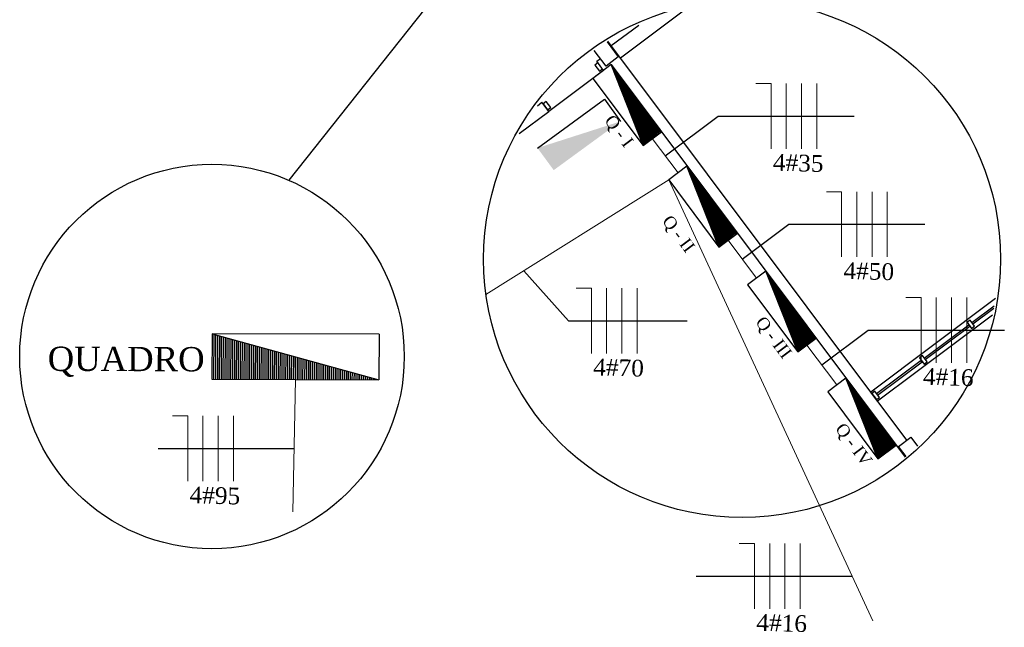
# Model space of a CAD drawing. Header units: millimetres. Extents: x 593 to 1794, y -180 to 570.
# Tile 16 of 71: x 1007 to 1136, y -68 to 12. Entities that reach past the tile are written whole.
import ezdxf

# ---------------------------------------------------------------- set-up
doc = ezdxf.new("R2010")
doc.units = ezdxf.units.MM
doc.header["$MEASUREMENT"] = 0
for name, color, linetype, lineweight in [('Eletroduto - Marco Polo', 6, 'Continuous', 9), ('Fiação - Marco Polo', 3, 'Continuous', 9), ('Layout - Marco Polo', 252, 'Continuous', 25), ('Layout 01 - Marco Polo', 152, 'Continuous', 25), ('Linha de Chamada - Marco Polo', 1, 'Continuous', 25), ('Tomadas - Marco Polo', 150, 'Continuous', 25)]:
    doc.layers.add(name, color=color, linetype=linetype, lineweight=lineweight)
doc.styles.add('TimesNewRoman', font='times.ttf')

msp = doc.modelspace()

# ---------------------------------------------------------------- hatches: boundary and pattern name
at = {"layer": 'Tomadas - Marco Polo'}
msp.add_hatch(color=256, dxfattribs=at).paths.add_polyline_path([(1075.16, -5.22), (1077.29, -8.13), (1086.07, -1.72)])

# ---------------------------------------------------------------- linework, layer by layer
at = {"layer": 'Eletroduto - Marco Polo'}
for p, q in [((1090.23, -3.98), (1093.62, -8.5)), ((1092.39, -9.42), (1068.39, -24.45)), ((1092.39, -9.42), (1119.21, -67.33)), ((1100.19, -17.33), (1103.92, -22.31)), ((1110.54, -31.1), (1114.47, -36.35)), ((1043.37, -35.63), (1043.04, -53.03))]:
    msp.add_line(p, q, dxfattribs=at)
at = {"layer": 'Fiação - Marco Polo'}
for p, q in [((1105.83, 3.26), (1103.83, 3.26)), ((1105.83, -5.31), (1105.83, 3.26)), ((1107.83, -5.31), (1107.83, 3.26)), ((1109.83, -5.31), (1109.83, 3.26)), ((1111.83, -5.31), (1111.83, 3.26)), ((1115.1, -10.96), (1113.1, -10.96)), ((1115.1, -19.53), (1115.1, -10.96)), ((1117.1, -19.53), (1117.1, -10.96)), ((1119.1, -19.53), (1119.1, -10.96)), ((1121.1, -19.53), (1121.1, -10.96)), ((1082.24, -23.63), (1080.24, -23.63)), ((1082.24, -32.2), (1082.24, -23.63)), ((1084.24, -32.2), (1084.24, -23.63)), ((1086.24, -32.2), (1086.24, -23.63)), ((1088.24, -32.2), (1088.24, -23.63)), ((1125.53, -24.87), (1123.53, -24.87)), ((1125.53, -33.44), (1125.53, -24.87)), ((1127.53, -33.44), (1127.53, -24.87)), ((1129.53, -33.44), (1129.53, -24.87)), ((1131.53, -33.44), (1131.53, -24.87)), ((1029.22, -40.42), (1027.22, -40.42)), ((1029.22, -48.99), (1029.22, -40.42)), ((1031.22, -48.99), (1031.22, -40.42)), ((1033.22, -48.99), (1033.22, -40.42)), ((1035.22, -48.99), (1035.22, -40.42)), ((1103.66, -57.18), (1101.66, -57.18)), ((1103.66, -65.75), (1103.66, -57.18)), ((1105.66, -65.75), (1105.66, -57.18)), ((1107.66, -65.75), (1107.66, -57.18)), ((1109.66, -65.75), (1109.66, -57.18))]:
    msp.add_line(p, q, dxfattribs=at)
at = {"layer": 'Layout - Marco Polo'}
for p, q in [((1086.04, 6.63), (1094.47, 12.94)), ((1084.84, 8.23), (1088.45, 10.92)), ((1084.29, 8.72), (1085.77, 6.74)), ((1123.65, -43.61), (1084.41, 8.8)), ((1084.17, 5.54), (1082.62, 7.61)), ((1082.94, 6.18), (1083.42, 6.54)), ((1085.77, 6.74), (1084.17, 5.54)), ((1083.09, 5.98), (1082.69, 5.68)), ((1082.69, 5.68), (1083.29, 4.88)), ((1083.84, 4.98), (1082.94, 6.18)), ((1083.29, 4.88), (1083.69, 5.18)), ((1084.84, 5.73), (1123.45, -45.84)), ((1083.84, 4.98), (1076.64, -0.42)), ((1075.15, 0.34), (1075.74, 0.79)), ((1076.64, -0.42), (1075.74, 0.79)), ((1076.29, 0.88), (1075.89, 0.59)), ((1075.89, 0.59), (1076.49, -0.22)), ((1076.89, 0.08), (1076.29, 0.88)), ((1076.49, -0.22), (1076.89, 0.08)), ((1072.76, -3.32), (1076.64, -0.42)), ((1135.32, -25), (1118.92, -37.28)), ((1132.2, -28.13), (1135.13, -25.94)), ((1132.34, -28.31), (1135.11, -26.24)), ((1134.91, -27.18), (1119.81, -38.48)), ((1125.95, -32.81), (1131.8, -28.43)), ((1131.97, -27.82), (1131.57, -28.12)), ((1131.57, -28.12), (1132.17, -28.92)), ((1132.57, -28.62), (1131.97, -27.82)), ((1126.09, -32.99), (1131.94, -28.61)), ((1132.17, -28.92), (1132.57, -28.62)), ((1119.7, -37.49), (1125.55, -33.11)), ((1119.83, -37.67), (1125.69, -33.29)), ((1125.72, -32.5), (1125.32, -32.8)), ((1125.32, -32.8), (1125.92, -33.6)), ((1126.32, -33.3), (1125.72, -32.5)), ((1125.92, -33.6), (1126.32, -33.3)), ((1119.81, -38.48), (1118.92, -37.28)), ((1119.47, -37.18), (1119.06, -37.48)), ((1119.06, -37.48), (1119.66, -38.28)), ((1120.06, -37.98), (1119.47, -37.18)), ((1119.66, -38.28), (1120.06, -37.98)), ((1122.57, -44.42), (1124.17, -43.22)), ((1124.17, -43.22), (1125.06, -44.41)), ((1123.56, -45.73), (1122.57, -44.42))]:
    msp.add_line(p, q, dxfattribs=at)
at = {"layer": 'Layout 01 - Marco Polo', "linetype": 'Continuous'}
for p, q in [((1084.84, 5.73), (1082.44, 3.93)), ((1091.43, -3.08), (1084.84, 5.73)), ((1089.03, -4.88), (1084.84, 5.73)), ((1084.92, 5.63), (1084.89, 5.61)), ((1084.99, 5.53), (1084.94, 5.49)), ((1085.07, 5.43), (1084.99, 5.37)), ((1085.14, 5.33), (1085.03, 5.25)), ((1085.22, 5.23), (1085.08, 5.12)), ((1082.44, 3.93), (1089.03, -4.88)), ((1085.29, 5.13), (1085.13, 5)), ((1085.37, 5.03), (1085.18, 4.88)), ((1085.44, 4.93), (1085.22, 4.76)), ((1085.52, 4.83), (1085.27, 4.64)), ((1085.59, 4.73), (1085.32, 4.52)), ((1085.67, 4.63), (1085.37, 4.4)), ((1085.74, 4.53), (1085.41, 4.28)), ((1085.82, 4.43), (1085.46, 4.16)), ((1085.89, 4.33), (1085.51, 4.04)), ((1085.97, 4.23), (1085.56, 3.92)), ((1086.04, 4.13), (1085.6, 3.8)), ((1086.12, 4.03), (1085.65, 3.68)), ((1086.19, 3.93), (1085.7, 3.56)), ((1086.27, 3.83), (1085.75, 3.44)), ((1086.34, 3.73), (1085.79, 3.32)), ((1086.42, 3.63), (1085.84, 3.2)), ((1086.49, 3.53), (1085.89, 3.08)), ((1086.57, 3.43), (1085.94, 2.96)), ((1086.64, 3.33), (1085.99, 2.84)), ((1086.72, 3.23), (1086.03, 2.71)), ((1086.79, 3.13), (1086.08, 2.59)), ((1086.87, 3.03), (1086.13, 2.47)), ((1086.94, 2.93), (1086.18, 2.35)), ((1087.01, 2.83), (1086.22, 2.23)), ((1087.09, 2.73), (1086.27, 2.11)), ((1087.16, 2.63), (1086.32, 1.99)), ((1087.24, 2.53), (1086.37, 1.87)), ((1087.31, 2.43), (1086.41, 1.75)), ((1087.39, 2.33), (1086.46, 1.63)), ((1087.46, 2.22), (1086.51, 1.51)), ((1087.54, 2.12), (1086.56, 1.39)), ((1087.61, 2.02), (1086.6, 1.27)), ((1087.69, 1.92), (1086.65, 1.15)), ((1087.76, 1.82), (1086.7, 1.03)), ((1087.84, 1.72), (1086.75, 0.91)), ((1087.91, 1.62), (1086.79, 0.79)), ((1087.99, 1.52), (1086.84, 0.67)), ((1088.06, 1.42), (1086.89, 0.55)), ((1088.14, 1.32), (1086.94, 0.43)), ((1088.21, 1.22), (1086.99, 0.3)), ((1088.29, 1.12), (1087.03, 0.18)), ((1088.36, 1.02), (1087.08, 0.06)), ((1088.44, 0.92), (1087.13, -0.06)), ((1088.51, 0.82), (1087.18, -0.18)), ((1088.59, 0.72), (1087.22, -0.3)), ((1088.66, 0.62), (1087.27, -0.42)), ((1088.74, 0.52), (1087.32, -0.54)), ((1088.81, 0.42), (1087.37, -0.66)), ((1088.89, 0.32), (1087.41, -0.78)), ((1088.96, 0.22), (1087.46, -0.9)), ((1089.04, 0.12), (1087.51, -1.02)), ((1089.11, 0.02), (1087.56, -1.14)), ((1089.19, -0.08), (1087.6, -1.26)), ((1089.26, -0.18), (1087.65, -1.38)), ((1089.34, -0.28), (1087.7, -1.5)), ((1089.41, -0.38), (1087.75, -1.62)), ((1089.49, -0.48), (1087.8, -1.74)), ((1089.56, -0.58), (1087.84, -1.86)), ((1089.64, -0.68), (1087.89, -1.98)), ((1089.71, -0.78), (1087.94, -2.1)), ((1089.79, -0.88), (1087.99, -2.23)), ((1089.86, -0.98), (1088.03, -2.35)), ((1089.94, -1.08), (1088.08, -2.47)), ((1090.01, -1.18), (1088.13, -2.59)), ((1090.09, -1.28), (1088.18, -2.71)), ((1090.16, -1.38), (1088.22, -2.83)), ((1090.24, -1.48), (1088.27, -2.95)), ((1090.31, -1.58), (1088.32, -3.07)), ((1090.39, -1.68), (1088.37, -3.19)), ((1090.46, -1.78), (1088.41, -3.31)), ((1090.54, -1.88), (1088.46, -3.43)), ((1090.61, -1.98), (1088.51, -3.55)), ((1090.69, -2.08), (1088.56, -3.67)), ((1090.76, -2.18), (1088.6, -3.79)), ((1090.84, -2.28), (1088.65, -3.91)), ((1090.91, -2.38), (1088.7, -4.03)), ((1090.99, -2.48), (1088.75, -4.15)), ((1091.06, -2.58), (1088.8, -4.27)), ((1091.14, -2.68), (1088.84, -4.39)), ((1091.21, -2.78), (1088.89, -4.51)), ((1091.28, -2.88), (1088.94, -4.64)), ((1091.36, -2.98), (1088.99, -4.76)), ((1089.03, -4.88), (1091.43, -3.08)), ((1094.79, -7.62), (1092.39, -9.42)), ((1101.39, -16.43), (1094.79, -7.62)), ((1098.98, -18.23), (1094.79, -7.62)), ((1094.87, -7.72), (1094.84, -7.74)), ((1094.94, -7.82), (1094.89, -7.86)), ((1095.02, -7.92), (1094.94, -7.98)), ((1095.09, -8.02), (1094.98, -8.1)), ((1095.17, -8.12), (1095.03, -8.22)), ((1095.24, -8.22), (1095.08, -8.35)), ((1095.32, -8.32), (1095.13, -8.47)), ((1095.39, -8.42), (1095.17, -8.59)), ((1095.47, -8.52), (1095.22, -8.71)), ((1095.54, -8.62), (1095.27, -8.83)), ((1095.62, -8.72), (1095.32, -8.95)), ((1095.69, -8.82), (1095.37, -9.07)), ((1095.77, -8.92), (1095.41, -9.19)), ((1095.84, -9.02), (1095.46, -9.31)), ((1092.39, -9.42), (1098.98, -18.23)), ((1095.92, -9.12), (1095.51, -9.43)), ((1095.99, -9.22), (1095.56, -9.55)), ((1096.07, -9.32), (1095.6, -9.67)), ((1096.14, -9.42), (1095.65, -9.79)), ((1096.22, -9.52), (1095.7, -9.91)), ((1096.29, -9.62), (1095.75, -10.03)), ((1096.37, -9.72), (1095.79, -10.15)), ((1096.44, -9.82), (1095.84, -10.27)), ((1096.52, -9.92), (1095.89, -10.39)), ((1096.59, -10.02), (1095.94, -10.51)), ((1096.67, -10.12), (1095.98, -10.63)), ((1096.74, -10.22), (1096.03, -10.76)), ((1096.82, -10.32), (1096.08, -10.88)), ((1096.89, -10.42), (1096.13, -11)), ((1096.97, -10.52), (1096.17, -11.12)), ((1097.04, -10.62), (1096.22, -11.24)), ((1097.12, -10.72), (1096.27, -11.36)), ((1097.19, -10.82), (1096.32, -11.48)), ((1097.27, -10.92), (1096.37, -11.6)), ((1097.34, -11.02), (1096.41, -11.72)), ((1097.42, -11.12), (1096.46, -11.84)), ((1097.49, -11.22), (1096.51, -11.96)), ((1097.57, -11.32), (1096.56, -12.08)), ((1097.64, -11.42), (1096.6, -12.2)), ((1097.72, -11.52), (1096.65, -12.32)), ((1097.79, -11.62), (1096.7, -12.44)), ((1097.87, -11.73), (1096.75, -12.56)), ((1097.94, -11.83), (1096.79, -12.68)), ((1098.02, -11.93), (1096.84, -12.8)), ((1098.09, -12.03), (1096.89, -12.92)), ((1098.17, -12.13), (1096.94, -13.04)), ((1098.24, -12.23), (1096.98, -13.17)), ((1098.31, -12.33), (1097.03, -13.29)), ((1098.39, -12.43), (1097.08, -13.41)), ((1098.46, -12.53), (1097.13, -13.53)), ((1098.54, -12.63), (1097.18, -13.65)), ((1098.61, -12.73), (1097.22, -13.77)), ((1098.69, -12.83), (1097.27, -13.89)), ((1098.76, -12.93), (1097.32, -14.01)), ((1098.84, -13.03), (1097.37, -14.13)), ((1098.91, -13.13), (1097.41, -14.25)), ((1098.99, -13.23), (1097.46, -14.37)), ((1099.06, -13.33), (1097.51, -14.49)), ((1099.14, -13.43), (1097.56, -14.61)), ((1099.21, -13.53), (1097.6, -14.73)), ((1099.29, -13.63), (1097.65, -14.85)), ((1099.36, -13.73), (1097.7, -14.97)), ((1099.44, -13.83), (1097.75, -15.09)), ((1099.51, -13.93), (1097.79, -15.21)), ((1099.59, -14.03), (1097.84, -15.33)), ((1099.66, -14.13), (1097.89, -15.45)), ((1099.74, -14.23), (1097.94, -15.58)), ((1099.81, -14.33), (1097.98, -15.7)), ((1099.89, -14.43), (1098.03, -15.82)), ((1099.96, -14.53), (1098.08, -15.94)), ((1100.04, -14.63), (1098.13, -16.06)), ((1100.11, -14.73), (1098.18, -16.18)), ((1100.19, -14.83), (1098.22, -16.3)), ((1100.26, -14.93), (1098.27, -16.42)), ((1100.34, -15.03), (1098.32, -16.54)), ((1100.41, -15.13), (1098.37, -16.66)), ((1100.49, -15.23), (1098.41, -16.78)), ((1100.56, -15.33), (1098.46, -16.9)), ((1100.64, -15.43), (1098.51, -17.02)), ((1100.71, -15.53), (1098.56, -17.14)), ((1100.79, -15.63), (1098.6, -17.26)), ((1100.86, -15.73), (1098.65, -17.38)), ((1100.94, -15.83), (1098.7, -17.5)), ((1101.01, -15.93), (1098.75, -17.62)), ((1101.09, -16.03), (1098.79, -17.74)), ((1101.16, -16.13), (1098.84, -17.86)), ((1101.24, -16.23), (1098.89, -17.99)), ((1101.31, -16.33), (1098.94, -18.11)), ((1098.98, -18.23), (1101.39, -16.43)), ((1105.14, -21.39), (1102.74, -23.19)), ((1111.74, -30.2), (1105.14, -21.39)), ((1109.33, -31.99), (1105.14, -21.39)), ((1105.22, -21.49), (1105.19, -21.51)), ((1105.29, -21.59), (1105.24, -21.63)), ((1105.37, -21.69), (1105.29, -21.75)), ((1105.44, -21.79), (1105.33, -21.87)), ((1105.52, -21.89), (1105.38, -21.99)), ((1102.74, -23.19), (1109.33, -31.99)), ((1105.59, -21.99), (1105.43, -22.11)), ((1105.67, -22.09), (1105.48, -22.23)), ((1105.74, -22.19), (1105.52, -22.35)), ((1105.82, -22.29), (1105.57, -22.47)), ((1105.89, -22.39), (1105.62, -22.6)), ((1105.97, -22.49), (1105.67, -22.72)), ((1106.04, -22.59), (1105.72, -22.84)), ((1106.12, -22.69), (1105.76, -22.96)), ((1106.19, -22.79), (1105.81, -23.08)), ((1106.27, -22.89), (1105.86, -23.2)), ((1106.34, -22.99), (1105.91, -23.32)), ((1106.42, -23.09), (1105.95, -23.44)), ((1106.49, -23.19), (1106, -23.56)), ((1106.57, -23.29), (1106.05, -23.68)), ((1106.64, -23.39), (1106.1, -23.8)), ((1106.72, -23.49), (1106.14, -23.92)), ((1106.79, -23.59), (1106.19, -24.04)), ((1106.87, -23.69), (1106.24, -24.16)), ((1106.94, -23.79), (1106.29, -24.28)), ((1107.02, -23.89), (1106.33, -24.4)), ((1107.09, -23.99), (1106.38, -24.52)), ((1107.17, -24.09), (1106.43, -24.64)), ((1107.24, -24.19), (1106.48, -24.76)), ((1107.32, -24.29), (1106.52, -24.88)), ((1107.39, -24.39), (1106.57, -25.01)), ((1107.47, -24.49), (1106.62, -25.13)), ((1107.54, -24.59), (1106.67, -25.25)), ((1107.62, -24.69), (1106.72, -25.37)), ((1107.69, -24.79), (1106.76, -25.49)), ((1107.77, -24.89), (1106.81, -25.61)), ((1107.84, -24.99), (1106.86, -25.73)), ((1107.92, -25.09), (1106.91, -25.85)), ((1107.99, -25.19), (1106.95, -25.97)), ((1108.07, -25.29), (1107, -26.09)), ((1108.14, -25.39), (1107.05, -26.21)), ((1108.22, -25.49), (1107.1, -26.33)), ((1108.29, -25.59), (1107.14, -26.45)), ((1108.37, -25.69), (1107.19, -26.57)), ((1108.44, -25.79), (1107.24, -26.69)), ((1108.51, -25.89), (1107.29, -26.81)), ((1108.59, -25.99), (1107.33, -26.93)), ((1108.66, -26.09), (1107.38, -27.05)), ((1108.74, -26.19), (1107.43, -27.17)), ((1108.81, -26.29), (1107.48, -27.29)), ((1108.89, -26.39), (1107.52, -27.42)), ((1108.96, -26.49), (1107.57, -27.54)), ((1109.04, -26.59), (1107.62, -27.66)), ((1109.11, -26.69), (1107.67, -27.78)), ((1109.19, -26.79), (1107.72, -27.9)), ((1109.26, -26.89), (1107.76, -28.02)), ((1109.34, -26.99), (1107.81, -28.14)), ((1109.41, -27.09), (1107.86, -28.26)), ((1109.49, -27.19), (1107.91, -28.38)), ((1109.56, -27.29), (1107.95, -28.5)), ((1109.64, -27.39), (1108, -28.62)), ((1109.71, -27.49), (1108.05, -28.74)), ((1109.79, -27.59), (1108.1, -28.86)), ((1109.86, -27.69), (1108.14, -28.98)), ((1109.94, -27.79), (1108.19, -29.1)), ((1110.01, -27.89), (1108.24, -29.22)), ((1110.09, -27.99), (1108.29, -29.34)), ((1110.16, -28.09), (1108.33, -29.46)), ((1110.24, -28.19), (1108.38, -29.58)), ((1110.31, -28.29), (1108.43, -29.7)), ((1110.39, -28.4), (1108.48, -29.83)), ((1032.42, -29.62), (1032.4, -35.6)), ((1054.35, -29.69), (1032.42, -29.62)), ((1032.42, -29.62), (1054.33, -35.67)), ((1032.66, -35.6), (1032.68, -29.68)), ((1054.35, -29.69), (1054.33, -35.67)), ((1110.46, -28.5), (1108.53, -29.95)), ((1110.54, -28.6), (1108.57, -30.07)), ((1110.61, -28.7), (1108.62, -30.19)), ((1110.69, -28.8), (1108.67, -30.31)), ((1110.76, -28.9), (1108.72, -30.43)), ((1110.84, -29), (1108.76, -30.55)), ((1110.91, -29.1), (1108.81, -30.67)), ((1110.99, -29.2), (1108.86, -30.79)), ((1111.06, -29.3), (1108.91, -30.91)), ((1111.14, -29.4), (1108.95, -31.03)), ((1111.21, -29.5), (1109, -31.15)), ((1111.29, -29.6), (1109.05, -31.27)), ((1111.36, -29.7), (1109.1, -31.39)), ((1032.9, -35.6), (1032.92, -29.76)), ((1033.16, -35.6), (1033.18, -29.82)), ((1033.4, -35.6), (1033.42, -29.88)), ((1033.66, -35.6), (1033.68, -29.96)), ((1033.9, -35.6), (1033.92, -30.02)), ((1034.16, -35.6), (1034.17, -30.1)), ((1034.4, -35.6), (1034.41, -30.16)), ((1034.66, -35.61), (1034.67, -30.22)), ((1034.89, -35.61), (1034.91, -30.3)), ((1035.15, -35.61), (1035.17, -30.36)), ((1035.39, -35.61), (1035.41, -30.44)), ((1035.65, -35.61), (1035.67, -30.5)), ((1035.89, -35.61), (1035.91, -30.57)), ((1036.15, -35.61), (1036.17, -30.65)), ((1036.39, -35.61), (1036.41, -30.71)), ((1036.65, -35.61), (1036.66, -30.79)), ((1036.89, -35.61), (1036.9, -30.85)), ((1037.15, -35.61), (1037.16, -30.91)), ((1037.39, -35.61), (1037.4, -30.99)), ((1111.44, -29.8), (1109.14, -31.51)), ((1111.51, -29.9), (1109.19, -31.63)), ((1111.59, -30), (1109.24, -31.75)), ((1111.66, -30.1), (1109.29, -31.87)), ((1109.33, -31.99), (1111.74, -30.2)), ((1037.65, -35.61), (1037.66, -31.05)), ((1037.89, -35.62), (1037.9, -31.13)), ((1038.14, -35.62), (1038.16, -31.19)), ((1038.38, -35.62), (1038.4, -31.27)), ((1038.64, -35.62), (1038.66, -31.33)), ((1038.88, -35.62), (1038.9, -31.39)), ((1039.14, -35.62), (1039.15, -31.47)), ((1039.38, -35.62), (1039.39, -31.53)), ((1039.64, -35.62), (1039.65, -31.61)), ((1039.88, -35.62), (1039.89, -31.67)), ((1040.14, -35.62), (1040.15, -31.73)), ((1040.38, -35.62), (1040.39, -31.82)), ((1040.64, -35.62), (1040.65, -31.88)), ((1040.88, -35.62), (1040.89, -31.96)), ((1041.13, -35.63), (1041.15, -32.02)), ((1041.37, -35.63), (1041.39, -32.08)), ((1041.63, -35.63), (1041.64, -32.16)), ((1041.87, -35.63), (1041.88, -32.22)), ((1042.13, -35.63), (1042.14, -32.3)), ((1042.37, -35.63), (1042.38, -32.36)), ((1042.63, -35.63), (1042.64, -32.42)), ((1042.87, -35.63), (1042.88, -32.5)), ((1043.13, -35.63), (1043.14, -32.56)), ((1043.37, -35.63), (1043.38, -32.64)), ((1043.63, -35.63), (1043.64, -32.7)), ((1043.87, -35.63), (1043.87, -32.78)), ((1044.13, -35.63), (1044.13, -32.84)), ((1044.36, -35.64), (1044.37, -32.9)), ((1044.62, -35.64), (1044.63, -32.98)), ((1044.86, -35.64), (1044.87, -33.05)), ((1045.12, -35.64), (1045.13, -33.13)), ((1045.36, -35.64), (1045.37, -33.19)), ((1045.62, -35.64), (1045.63, -33.25)), ((1045.86, -35.64), (1045.87, -33.33)), ((1046.12, -35.64), (1046.13, -33.39)), ((1046.36, -35.64), (1046.36, -33.47)), ((1046.62, -35.64), (1046.62, -33.53)), ((1046.86, -35.64), (1046.86, -33.59)), ((1047.12, -35.64), (1047.12, -33.67)), ((1047.35, -35.65), (1047.36, -33.73)), ((1047.61, -35.65), (1047.62, -33.81)), ((1047.85, -35.65), (1047.86, -33.87)), ((1048.11, -35.65), (1048.12, -33.93)), ((1048.35, -35.65), (1048.36, -34.01)), ((1048.61, -35.65), (1048.62, -34.07)), ((1048.85, -35.65), (1048.85, -34.15)), ((1049.11, -35.65), (1049.11, -34.22)), ((1049.35, -35.65), (1049.35, -34.3)), ((1049.61, -35.65), (1049.61, -34.36)), ((1049.85, -35.65), (1049.85, -34.42)), ((1050.11, -35.65), (1050.11, -34.5)), ((1050.35, -35.65), (1050.35, -34.56)), ((1050.6, -35.66), (1050.61, -34.64)), ((1050.84, -35.66), (1050.85, -34.7)), ((1051.1, -35.66), (1051.11, -34.76)), ((1051.34, -35.66), (1051.34, -34.84)), ((1051.6, -35.66), (1051.6, -34.9)), ((1032.4, -35.6), (1054.33, -35.67)), ((1051.84, -35.66), (1051.84, -34.98)), ((1052.1, -35.66), (1052.1, -35.05)), ((1052.34, -35.66), (1052.34, -35.12)), ((1052.6, -35.66), (1052.6, -35.18)), ((1052.86, -35.66), (1052.86, -35.26)), ((1053.12, -35.66), (1053.12, -35.33)), ((1053.38, -35.66), (1053.38, -35.4)), ((1053.64, -35.66), (1053.64, -35.47)), ((1053.89, -35.67), (1053.89, -35.55)), ((1054.15, -35.67), (1054.15, -35.62)), ((1115.67, -35.45), (1113.27, -37.25)), ((1122.26, -44.25), (1115.67, -35.45)), ((1119.86, -46.05), (1115.67, -35.45)), ((1115.74, -35.55), (1115.72, -35.57)), ((1115.82, -35.65), (1115.76, -35.69)), ((1115.89, -35.75), (1115.81, -35.81)), ((1115.97, -35.85), (1115.86, -35.93)), ((1116.04, -35.95), (1115.91, -36.05)), ((1116.12, -36.05), (1115.95, -36.17)), ((1116.19, -36.15), (1116, -36.29)), ((1113.27, -37.25), (1119.86, -46.05)), ((1116.27, -36.25), (1116.05, -36.41)), ((1116.34, -36.35), (1116.1, -36.53)), ((1116.42, -36.45), (1116.14, -36.65)), ((1116.49, -36.55), (1116.19, -36.77)), ((1116.57, -36.65), (1116.24, -36.89)), ((1116.64, -36.75), (1116.29, -37.02)), ((1116.72, -36.85), (1116.34, -37.14)), ((1116.79, -36.95), (1116.38, -37.26)), ((1116.87, -37.05), (1116.43, -37.38)), ((1116.94, -37.15), (1116.48, -37.5)), ((1117.02, -37.25), (1116.53, -37.62)), ((1117.09, -37.35), (1116.57, -37.74)), ((1117.17, -37.45), (1116.62, -37.86)), ((1117.24, -37.55), (1116.67, -37.98)), ((1117.32, -37.65), (1116.72, -38.1)), ((1117.39, -37.75), (1116.76, -38.22)), ((1117.47, -37.85), (1116.81, -38.34)), ((1117.54, -37.95), (1116.86, -38.46)), ((1117.62, -38.05), (1116.91, -38.58)), ((1117.69, -38.15), (1116.95, -38.7)), ((1117.77, -38.25), (1117, -38.82)), ((1117.84, -38.35), (1117.05, -38.94)), ((1117.92, -38.45), (1117.1, -39.06)), ((1117.99, -38.55), (1117.14, -39.18)), ((1118.07, -38.65), (1117.19, -39.3)), ((1118.14, -38.75), (1117.24, -39.43)), ((1118.22, -38.85), (1117.29, -39.55)), ((1118.29, -38.95), (1117.34, -39.67)), ((1118.37, -39.05), (1117.38, -39.79)), ((1118.44, -39.15), (1117.43, -39.91)), ((1118.52, -39.25), (1117.48, -40.03)), ((1118.59, -39.35), (1117.53, -40.15)), ((1118.66, -39.45), (1117.57, -40.27)), ((1118.74, -39.55), (1117.62, -40.39)), ((1118.81, -39.65), (1117.67, -40.51)), ((1118.89, -39.75), (1117.72, -40.63)), ((1118.96, -39.85), (1117.76, -40.75)), ((1119.04, -39.95), (1117.81, -40.87)), ((1119.11, -40.05), (1117.86, -40.99)), ((1119.19, -40.15), (1117.91, -41.11)), ((1119.26, -40.25), (1117.95, -41.23)), ((1119.34, -40.35), (1118, -41.35)), ((1119.41, -40.45), (1118.05, -41.47)), ((1119.49, -40.55), (1118.1, -41.59)), ((1119.56, -40.65), (1118.14, -41.71)), ((1119.64, -40.75), (1118.19, -41.84)), ((1119.71, -40.85), (1118.24, -41.96)), ((1119.79, -40.95), (1118.29, -42.08)), ((1119.86, -41.05), (1118.34, -42.2)), ((1119.94, -41.15), (1118.38, -42.32)), ((1120.01, -41.25), (1118.43, -42.44)), ((1120.09, -41.35), (1118.48, -42.56)), ((1120.16, -41.45), (1118.53, -42.68)), ((1120.24, -41.55), (1118.57, -42.8)), ((1120.31, -41.65), (1118.62, -42.92)), ((1120.39, -41.75), (1118.67, -43.04)), ((1120.46, -41.85), (1118.72, -43.16)), ((1120.54, -41.95), (1118.76, -43.28)), ((1120.61, -42.05), (1118.81, -43.4)), ((1120.69, -42.15), (1118.86, -43.52)), ((1120.76, -42.25), (1118.91, -43.64)), ((1120.84, -42.35), (1118.95, -43.76)), ((1120.91, -42.45), (1119, -43.88)), ((1120.99, -42.55), (1119.05, -44)), ((1121.06, -42.65), (1119.1, -44.12)), ((1121.14, -42.75), (1119.14, -44.24)), ((1121.21, -42.85), (1119.19, -44.37)), ((1121.29, -42.95), (1119.24, -44.49)), ((1121.36, -43.05), (1119.29, -44.61)), ((1121.44, -43.15), (1119.34, -44.73)), ((1121.51, -43.25), (1119.38, -44.85)), ((1121.59, -43.35), (1119.43, -44.97)), ((1121.66, -43.45), (1119.48, -45.09)), ((1121.74, -43.55), (1119.53, -45.21)), ((1121.81, -43.65), (1119.57, -45.33)), ((1121.89, -43.75), (1119.62, -45.45)), ((1121.96, -43.85), (1119.67, -45.57)), ((1122.04, -43.95), (1119.72, -45.69)), ((1122.11, -44.05), (1119.76, -45.81)), ((1122.19, -44.15), (1119.81, -45.93)), ((1119.86, -46.05), (1122.26, -44.25))]:
    msp.add_line(p, q, dxfattribs=at)
at = {"layer": 'Linha de Chamada - Marco Polo'}
for p, q in [((1064.58, 18.41), (1042.5, -9.46)), ((1091.93, -6.24), (1098.89, -1.02)), ((1098.89, -1.02), (1116.76, -1.02)), ((1102.05, -19.82), (1108.16, -15.24)), ((1108.16, -15.24), (1126.03, -15.24)), ((1079.21, -27.92), (1073.35, -21.35)), ((1079.21, -27.92), (1094.81, -27.92)), ((1112.5, -33.72), (1118.6, -29.16)), ((1118.6, -29.16), (1136.47, -29.16)), ((1025.33, -44.7), (1043.2, -44.7)), ((1095.98, -61.47), (1116.5, -61.47))]:
    msp.add_line(p, q, dxfattribs=at)
for centre, radius in [((1102.03, -19.82), 33.95), ((1032.41, -32.61), 25.25)]:
    msp.add_circle(centre, radius, dxfattribs=at)
at = {"layer": 'Tomadas - Marco Polo'}
for p, q in [((1075.16, -5.22), (1083.94, 1.2)), ((1083.94, 1.2), (1086.07, -1.72))]:
    msp.add_line(p, q, dxfattribs=at)

# ---------------------------------------------------------------- texts
at = {"layer": 'Fiação - Marco Polo', "char_height": 2.2, "width": 15.84, "attachment_point": 7, "rotation": 358.4023, "line_spacing_factor": 0.9, "style": 'TimesNewRoman'}
for s, insert in [('4#35', (1106.05, -8.22)), ('4#50', (1115.32, -22.44)), ('4#70', (1082.46, -35.11)), ('4#16', (1125.76, -36.35)), ('4#95', (1029.44, -51.9)), ('4#16', (1103.88, -68.66))]:
    msp.add_mtext(s, dxfattribs=dict(at, insert=insert))
at = {"layer": 'Layout 01 - Marco Polo', "attachment_point": 5, "line_spacing_factor": 0.9, "style": 'TimesNewRoman'}
for s, insert, char_height, width, rotation in [('Q - I', (1085.73, -3.1), 1.6, 9.6, 306.8189), ('Q - II', (1093.55, -16.61), 1.6, 11.52, 306.8189), ('Q - III', (1106.04, -30.22), 1.6, 13.44, 306.8189), ('QUADRO ', (1021.14, -33.33), 3.19, 26.795, 359.8189), ('Q - IV', (1116.56, -44.28), 1.6, 11.52, 306.8189)]:
    msp.add_mtext(s, dxfattribs=dict(at, insert=insert, char_height=char_height, width=width, rotation=rotation))

doc.saveas('drawing.dxf')
